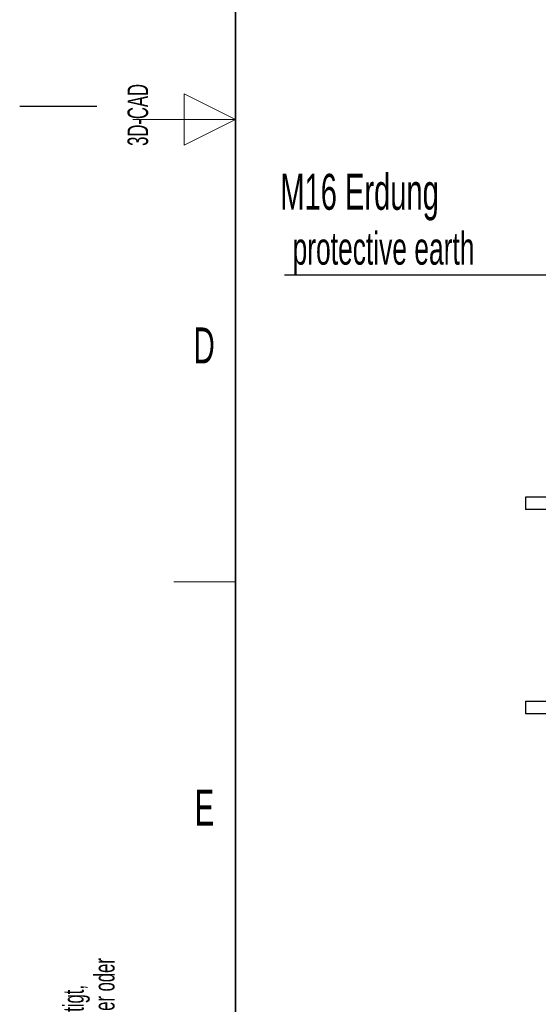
# Model space of a CAD drawing. Header units: millimetres. Extents: x 5 to 418, y 2 to 292.
# Tile 2 of 36: x 5 to 55, y 61 to 157. Entities that reach past the tile are written whole.
import ezdxf

# ---------------------------------------------------------------- set-up
doc = ezdxf.new("R2010")
doc.units = ezdxf.units.MM
doc.layers.add('SLD-0', color=7, linetype='Continuous')
doc.styles.add('SLDTEXTSTYLE0', font='TXT', dxfattribs={"width": 0.605})

# ---------------------------------------------------------------- blocks, each defined once
blk = doc.blocks.new('SW_NOTE_0_2')
at = {"layer": 'SLD-0', "color": 0}
blk.add_line((-30.44, 0), (0, 0), dxfattribs=at)
at = {"layer": 'SLD-0', "color": 0, "attachment_point": 1, "style": 'SLDTEXTSTYLE0'}
for s, insert, char_height in [('M16 Erdung', (-30.849, 9.824), 3.5), ('protective earth', (-29.658, 4.159), 3.175)]:
    blk.add_mtext(s, dxfattribs=dict(at, insert=insert, char_height=char_height))

msp = doc.modelspace()

# ---------------------------------------------------------------- linework, layer by layer
at = {"color": 7, "linetype": 'Continuous', "lineweight": 25}
for p, q in [((54.2213, 110.4761), (54.2213, 109.2761)), ((59.7213, 110.4761), (54.2213, 110.4761)), ((59.7213, 109.2761), (54.2213, 109.2761)), ((54.2213, 90.6161), (54.2213, 89.4161)), ((54.2213, 90.6161), (59.7213, 90.6161)), ((54.2213, 89.4161), (59.7213, 89.4161))]:
    msp.add_line(p, q, dxfattribs=at)
at = {"layer": 'SLD-0', "lineweight": 35}
msp.add_line((26, 282.5), (26, 12), dxfattribs=at)
at = {"layer": 'SLD-0', "color": 7, "linetype": 'Continuous', "lineweight": 18}
for p, q in [((26, 147.25), (21, 149.75)), ((21, 149.75), (21, 144.75)), ((16, 147.25), (26, 147.25)), ((21, 144.75), (26, 147.25))]:
    msp.add_line(p, q, dxfattribs=at)
at = {"layer": 'SLD-0'}
msp.add_line((12.5, 148.5), (5, 148.5), dxfattribs=at)
at = {"layer": 'SLD-0', "lineweight": 18}
msp.add_line((20, 102.25), (26, 102.25), dxfattribs=at)

# ---------------------------------------------------------------- block references
at = {"layer": 'SLD-0'}
msp.add_blockref('SW_NOTE_0_2', (61.2141, 132.1322), dxfattribs=at)

# ---------------------------------------------------------------- texts
at = {"layer": 'SLD-0', "char_height": 2, "attachment_point": 1, "rotation": 90, "style": 'SLDTEXTSTYLE0'}
for s, insert in [('3D-CAD', (15.4939, 144.6806)), ('noch Dritten zugänglich gemacht werden, und sie darf durch den Empfänger oder', (12.2299, 7.2381)), ('Ohne unsere vorherige Zustimmung darf diese Zeichnung weder vervielfältigt,', (9.2299, 7.2381)), ('Dritte auch nicht in anderer Weise missbräuchlich verwendet werden.', (15.2299, 7.2381))]:
    msp.add_mtext(s, dxfattribs=dict(at, insert=insert))
at = {"layer": 'SLD-0', "char_height": 3.5, "attachment_point": 2, "style": 'SLDTEXTSTYLE0'}
for s, insert in [('D', (22.9597, 127.0011)), ('E', (22.9816, 82.0011))]:
    msp.add_mtext(s, dxfattribs=dict(at, insert=insert))

doc.saveas('drawing.dxf')
